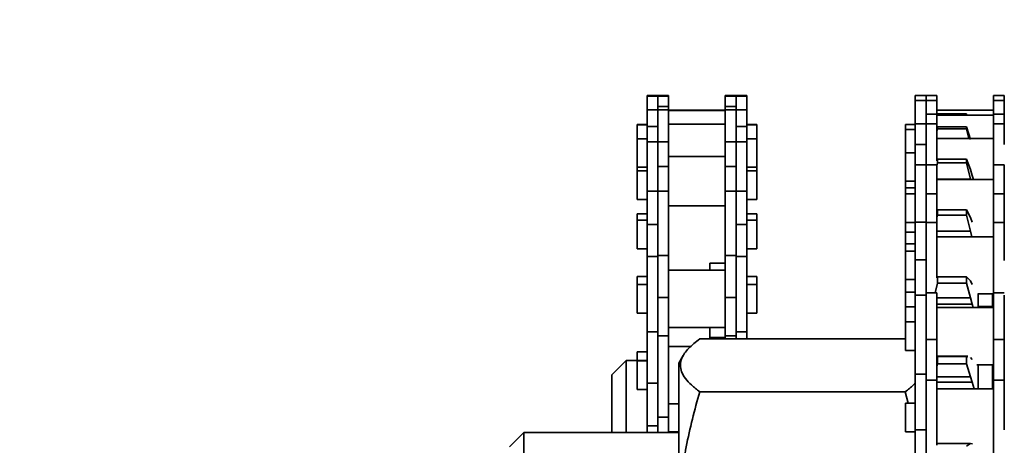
# Model space of a CAD drawing. Header units: millimetres. Extents: x 2945 to 26725, y -1082 to 16127.
# Tile 131 of 151: x 20658 to 20795, y 12351 to 12410. Entities that reach past the tile are written whole.
import ezdxf

# ---------------------------------------------------------------- set-up
doc = ezdxf.new("R2010")
doc.units = ezdxf.units.MM
doc.layers.get('0').update_dxf_attribs({"lineweight": 35})
doc.layers.add('几何体', color=7, linetype='Continuous', lineweight=35)
doc.layers.add('尺寸线层', color=3, linetype='Continuous', lineweight=18)
doc.styles.add('标准', font='txt', dxfattribs={"width": 0.667})
doc.dimstyles.new('GB_尺寸', dxfattribs={"dimtxt": 3.5, "dimasz": 4, "dimexe": 2, "dimexo": 0, "dimtad": 1, "dimdsep": 46, "dimtxsty": '标准', "dimblk": '_CAXARROW', "dimcen": 0, "dimdle": 8, "dimazin": 2, "dimtfac": 0.707107, "dimtdec": 3, "dimtmove": 2, "dimatfit": 3, "dimfxl": 0, "dimfrac": 2, "dimtolj": 1, "dimarcsym": 0})

# ---------------------------------------------------------------- blocks, each defined once
blk = doc.blocks.new('*X159')
at = {"layer": '尺寸线层', "linetype": 'Continuous'}
for points in [[(20437.84, 13747.6), (20447.84, 13667.6), (20427.84, 13667.6)], [(20437.84, 10747.6), (20447.84, 10827.6), (20427.84, 10827.6)]]:
    blk.add_hatch(color=0, dxfattribs=at).paths.add_polyline_path(points, flags=0)
at = {"layer": '尺寸线层', "color": 0, "linetype": 'Continuous'}
for p, q in [((22045.93, 13747.6), (20397.84, 13747.6)), ((20437.84, 13747.6), (20437.84, 10747.6)), ((20790.93, 10747.6), (20397.84, 10747.6))]:
    blk.add_line(p, q, dxfattribs=at)
at = {"layer": '尺寸线层', "color": 0, "insert": (20390.72, 12247.6), "char_height": 70, "width": 255.1041, "attachment_point": 5, "rotation": 90, "line_spacing_factor": 1.15057, "style": '标准'}
blk.add_mtext('\\T1.1;3000', dxfattribs=at)
blk = doc.blocks.new('_CAXARROW')
blk.add_hatch(color=0).paths.add_polyline_path([(0, 0), (-1, 0.125), (-1, -0.125)], flags=0)

msp = doc.modelspace()

# ---------------------------------------------------------------- linework, layer by layer
at = {"layer": '几何体'}
for p, q in [((20746.501, 12399.347), (20745.001, 12399.347)), ((20745.001, 12399.347), (20745.001, 12399.284)), ((20746.501, 12399.284), (20745.001, 12399.284)), ((20745.001, 12399.284), (20745.001, 12397.385)), ((20748.001, 12399.347), (20746.501, 12399.347)), ((20746.501, 12399.347), (20746.501, 12399.284)), ((20746.501, 12399.347), (20746.501, 12399.284)), ((20748.001, 12399.284), (20746.501, 12399.284)), ((20746.501, 12399.284), (20746.501, 12397.843)), ((20746.501, 12399.284), (20746.501, 12397.385)), ((20748.001, 12399.347), (20748.001, 12399.284)), ((20748.001, 12399.284), (20748.001, 12397.843)), ((20757.351, 12399.347), (20755.851, 12399.347)), ((20755.851, 12399.347), (20755.851, 12399.284)), ((20757.351, 12399.284), (20755.851, 12399.284)), ((20755.851, 12399.284), (20755.851, 12397.843)), ((20758.851, 12399.347), (20757.351, 12399.347)), ((20757.351, 12399.347), (20757.351, 12399.284)), ((20757.351, 12399.347), (20757.351, 12399.284)), ((20758.851, 12399.284), (20757.351, 12399.284)), ((20757.351, 12399.284), (20757.351, 12397.843)), ((20757.351, 12399.284), (20757.351, 12397.385)), ((20758.851, 12399.347), (20758.851, 12399.284)), ((20758.851, 12399.284), (20758.851, 12397.385)), ((20783.714, 12399.347), (20782.214, 12399.347)), ((20782.214, 12399.347), (20782.214, 12398.651)), ((20783.714, 12398.651), (20782.214, 12398.651)), ((20782.214, 12398.651), (20782.214, 12395.433)), ((20785.214, 12399.347), (20783.714, 12399.347)), ((20783.714, 12399.347), (20783.714, 12398.651)), ((20783.714, 12399.347), (20783.714, 12398.651)), ((20785.214, 12398.651), (20783.714, 12398.651)), ((20783.714, 12398.651), (20783.714, 12396.772)), ((20783.714, 12398.651), (20783.714, 12395.433)), ((20785.214, 12399.347), (20785.214, 12398.651)), ((20785.214, 12398.651), (20785.214, 12396.772)), ((20794.564, 12399.347), (20793.064, 12399.347)), ((20793.064, 12399.347), (20793.064, 12398.651)), ((20794.564, 12398.651), (20793.064, 12398.651)), ((20793.064, 12398.651), (20793.064, 12396.772)), ((20794.564, 12399.347), (20794.564, 12398.651)), ((20794.564, 12398.651), (20794.564, 12396.772)), ((20746.501, 12397.385), (20745.001, 12397.385)), ((20745.001, 12397.385), (20745.001, 12395.033)), ((20746.501, 12397.843), (20748.001, 12397.843)), ((20746.501, 12397.843), (20746.501, 12397.385)), ((20748.001, 12397.385), (20746.501, 12397.385)), ((20746.501, 12397.385), (20746.501, 12395.033)), ((20746.501, 12397.385), (20746.501, 12395.033)), ((20748.001, 12397.843), (20748.001, 12397.385)), ((20748.001, 12397.385), (20748.001, 12392.916)), ((20755.851, 12397.322), (20748.001, 12397.322)), ((20755.851, 12397.259), (20748.001, 12397.259)), ((20757.351, 12397.843), (20755.851, 12397.843)), ((20755.851, 12397.843), (20755.851, 12397.385)), ((20757.351, 12397.385), (20755.851, 12397.385)), ((20755.851, 12397.385), (20755.851, 12392.916)), ((20757.351, 12397.843), (20757.351, 12397.385)), ((20758.851, 12397.385), (20757.351, 12397.385)), ((20757.351, 12397.385), (20757.351, 12395.033)), ((20757.351, 12397.385), (20757.351, 12395.033)), ((20758.851, 12397.385), (20758.851, 12395.033)), ((20783.714, 12396.772), (20785.214, 12396.772)), ((20783.714, 12396.772), (20783.714, 12395.394)), ((20793.064, 12397.322), (20785.214, 12397.322)), ((20785.214, 12396.772), (20785.214, 12395.433)), ((20785.258, 12396.626), (20785.302, 12396.799)), ((20785.302, 12396.756), (20785.302, 12396.799)), ((20785.302, 12396.799), (20789.34, 12396.799)), ((20789.34, 12396.756), (20785.302, 12396.756)), ((20789.34, 12396.756), (20789.34, 12396.799)), ((20789.34, 12396.799), (20789.384, 12396.626)), ((20794.564, 12396.772), (20793.064, 12396.772)), ((20793.064, 12396.772), (20793.064, 12395.433)), ((20794.564, 12396.772), (20794.564, 12395.394)), ((20745.001, 12395.327), (20743.626, 12395.327)), ((20743.626, 12395.327), (20743.626, 12395.264)), ((20755.851, 12395.36), (20748.001, 12395.36)), ((20760.226, 12395.327), (20758.851, 12395.327)), ((20760.226, 12395.327), (20760.226, 12395.264)), ((20782.214, 12395.327), (20780.839, 12395.327)), ((20780.839, 12395.327), (20780.839, 12394.631)), ((20783.714, 12395.433), (20782.214, 12395.433)), ((20782.214, 12395.433), (20782.214, 12392.557)), ((20785.214, 12395.433), (20783.714, 12395.433)), ((20783.714, 12395.433), (20783.714, 12392.557)), ((20783.714, 12395.433), (20783.714, 12392.557)), ((20793.064, 12396.626), (20785.214, 12396.626)), ((20785.214, 12395.433), (20785.214, 12390.279)), ((20794.564, 12395.433), (20793.064, 12395.433)), ((20793.064, 12395.433), (20793.064, 12389.731)), ((20794.564, 12395.433), (20794.564, 12392.557)), ((20745.001, 12395.264), (20743.626, 12395.264)), ((20743.626, 12395.264), (20743.626, 12393.365)), ((20745.001, 12395.033), (20746.501, 12395.033)), ((20745.001, 12395.033), (20745.001, 12392.916)), ((20746.501, 12395.033), (20746.501, 12392.916)), ((20758.851, 12395.033), (20757.351, 12395.033)), ((20757.351, 12395.033), (20757.351, 12392.916)), ((20760.226, 12395.264), (20758.851, 12395.264)), ((20758.851, 12395.033), (20758.851, 12392.916)), ((20760.226, 12395.264), (20760.226, 12393.365)), ((20782.214, 12394.631), (20780.839, 12394.631)), ((20780.839, 12394.631), (20780.839, 12391.413)), ((20785.196, 12394.656), (20785.302, 12395.02)), ((20785.302, 12394.741), (20785.214, 12394.358)), ((20785.302, 12394.741), (20785.302, 12395.02)), ((20785.302, 12395.02), (20789.34, 12395.02)), ((20789.34, 12394.741), (20785.302, 12394.741)), ((20789.34, 12394.741), (20789.34, 12395.02)), ((20789.34, 12395.02), (20789.853, 12393.251)), ((20789.645, 12393.408), (20789.34, 12394.741)), ((20745.001, 12393.365), (20743.626, 12393.365)), ((20743.626, 12393.365), (20743.626, 12389.405)), ((20746.501, 12392.916), (20745.001, 12392.916)), ((20745.001, 12392.916), (20745.001, 12386.073)), ((20748.001, 12392.916), (20746.501, 12392.916)), ((20746.501, 12392.916), (20746.501, 12389.494)), ((20746.501, 12392.916), (20746.501, 12389.456)), ((20748.001, 12392.916), (20748.001, 12389.494)), ((20757.351, 12392.916), (20755.851, 12392.916)), ((20755.851, 12392.916), (20755.851, 12389.494)), ((20758.851, 12392.916), (20757.351, 12392.916)), ((20757.351, 12392.916), (20757.351, 12389.494)), ((20757.351, 12392.916), (20757.351, 12389.516)), ((20760.226, 12393.365), (20758.851, 12393.365)), ((20758.851, 12392.916), (20758.851, 12386.073)), ((20760.226, 12393.365), (20760.226, 12389.405)), ((20793.064, 12393.408), (20785.214, 12393.408)), ((20782.214, 12391.413), (20780.839, 12391.413)), ((20780.839, 12391.413), (20780.839, 12391.202)), ((20782.214, 12392.557), (20783.714, 12392.557)), ((20782.214, 12392.557), (20782.214, 12389.731)), ((20783.714, 12392.557), (20783.714, 12389.731)), ((20755.851, 12390.891), (20748.001, 12390.891)), ((20780.839, 12391.202), (20780.839, 12387.453)), ((20785.206, 12390.245), (20785.302, 12390.514)), ((20785.302, 12390.009), (20785.214, 12389.62)), ((20785.302, 12390.009), (20785.302, 12390.514)), ((20785.302, 12390.514), (20789.34, 12390.514)), ((20789.34, 12390.009), (20785.302, 12390.009)), ((20789.34, 12390.009), (20789.34, 12390.514)), ((20789.34, 12390.514), (20789.853, 12389.082)), ((20789.853, 12387.73), (20789.34, 12390.009)), ((20743.626, 12389.405), (20745.001, 12389.405)), ((20743.626, 12389.405), (20743.626, 12388.896)), ((20745.001, 12388.896), (20743.626, 12388.896)), ((20743.626, 12388.896), (20743.626, 12384.936)), ((20746.501, 12389.494), (20748.001, 12389.494)), ((20746.501, 12389.494), (20746.501, 12386.072)), ((20748.001, 12389.494), (20748.001, 12386.072)), ((20757.351, 12389.494), (20755.851, 12389.494)), ((20755.851, 12389.494), (20755.851, 12386.072)), ((20757.351, 12389.494), (20757.351, 12386.072)), ((20758.851, 12389.405), (20760.226, 12389.405)), ((20760.226, 12388.896), (20758.851, 12388.896)), ((20760.226, 12389.405), (20760.226, 12388.896)), ((20760.226, 12388.896), (20760.226, 12384.936)), ((20783.714, 12389.731), (20782.214, 12389.731)), ((20782.214, 12389.731), (20782.214, 12381.717)), ((20785.214, 12389.731), (20783.714, 12389.731)), ((20783.714, 12389.731), (20783.714, 12385.721)), ((20783.714, 12389.731), (20783.714, 12385.798)), ((20785.214, 12389.731), (20785.214, 12385.721)), ((20789.853, 12389.082), (20790.116, 12388.239)), ((20794.564, 12389.731), (20793.064, 12389.731)), ((20793.064, 12389.731), (20793.064, 12385.721)), ((20794.564, 12389.731), (20794.564, 12385.721)), ((20780.839, 12387.453), (20782.214, 12387.453)), ((20780.839, 12387.453), (20780.839, 12386.548)), ((20785.214, 12387.73), (20789.853, 12387.73)), ((20793.064, 12387.706), (20785.214, 12387.706)), ((20789.859, 12387.706), (20789.853, 12387.73)), ((20790.116, 12388.239), (20790.3, 12387.706)), ((20746.501, 12386.073), (20745.001, 12386.073)), ((20745.001, 12386.073), (20745.001, 12381.468)), ((20746.501, 12386.073), (20746.501, 12381.468)), ((20746.501, 12386.072), (20746.501, 12381.536)), ((20746.501, 12386.072), (20748.001, 12386.072)), ((20748.001, 12386.072), (20748.001, 12377.155)), ((20757.351, 12386.072), (20755.851, 12386.072)), ((20755.851, 12386.072), (20755.851, 12377.155)), ((20758.851, 12386.073), (20757.351, 12386.073)), ((20757.351, 12386.073), (20757.351, 12381.468)), ((20757.351, 12386.072), (20757.351, 12381.536)), ((20758.851, 12386.073), (20758.851, 12381.468)), ((20780.839, 12386.548), (20782.214, 12386.548)), ((20780.839, 12386.548), (20780.839, 12385.711)), ((20743.626, 12384.936), (20745.001, 12384.936)), ((20758.851, 12384.936), (20760.226, 12384.936)), ((20782.214, 12385.711), (20780.839, 12385.711)), ((20780.839, 12385.711), (20780.839, 12385.5)), ((20780.839, 12385.5), (20780.839, 12381.751)), ((20783.714, 12385.721), (20785.214, 12385.721)), ((20783.714, 12385.721), (20783.714, 12381.753)), ((20785.214, 12385.721), (20785.214, 12381.753)), ((20794.564, 12385.721), (20793.064, 12385.721)), ((20793.064, 12385.721), (20793.064, 12381.753)), ((20794.564, 12385.721), (20794.564, 12381.753)), ((20755.851, 12384.048), (20748.001, 12384.048)), ((20785.302, 12382.768), (20785.302, 12383.476)), ((20785.302, 12383.476), (20789.34, 12383.476)), ((20789.34, 12382.768), (20789.34, 12383.476)), ((20789.34, 12383.476), (20789.853, 12382.445)), ((20745.001, 12382.925), (20743.626, 12382.925)), ((20743.626, 12382.925), (20743.626, 12382.053)), ((20745.001, 12382.053), (20743.626, 12382.053)), ((20743.626, 12382.053), (20743.626, 12381.483)), ((20760.226, 12382.925), (20758.851, 12382.925)), ((20760.226, 12382.053), (20758.851, 12382.053)), ((20760.226, 12382.925), (20760.226, 12382.053)), ((20760.226, 12382.053), (20760.226, 12381.483)), ((20780.839, 12381.751), (20782.214, 12381.751)), ((20780.839, 12381.751), (20780.839, 12380.395)), ((20783.714, 12381.794), (20782.214, 12381.794)), ((20782.214, 12381.794), (20782.214, 12376.564)), ((20783.714, 12381.794), (20783.714, 12376.564)), ((20783.714, 12381.753), (20783.714, 12376.564)), ((20783.714, 12381.753), (20785.214, 12381.753)), ((20785.302, 12382.768), (20785.214, 12382.389)), ((20785.214, 12381.753), (20785.214, 12374.079)), ((20789.34, 12382.768), (20785.302, 12382.768)), ((20789.853, 12380.548), (20789.34, 12382.768)), ((20789.853, 12382.445), (20790.116, 12381.762)), ((20794.564, 12381.753), (20793.064, 12381.753)), ((20793.064, 12381.753), (20793.064, 12371.969)), ((20794.564, 12381.753), (20794.564, 12376.45)), ((20743.626, 12381.483), (20743.626, 12378.093)), ((20745.001, 12381.468), (20746.501, 12381.468)), ((20745.001, 12381.468), (20745.001, 12377.009)), ((20746.501, 12381.468), (20746.501, 12377.009)), ((20758.851, 12381.468), (20757.351, 12381.468)), ((20757.351, 12381.468), (20757.351, 12377.009)), ((20758.851, 12381.468), (20758.851, 12377.009)), ((20760.226, 12381.483), (20760.226, 12378.093)), ((20780.839, 12380.395), (20782.214, 12380.395)), ((20780.839, 12380.395), (20780.839, 12378.786)), ((20785.214, 12380.548), (20789.853, 12380.548)), ((20790.061, 12379.769), (20789.853, 12380.548)), ((20793.064, 12379.769), (20785.214, 12379.769)), ((20743.626, 12378.093), (20745.001, 12378.093)), ((20758.851, 12378.093), (20760.226, 12378.093)), ((20780.839, 12378.786), (20782.214, 12378.786)), ((20780.839, 12378.786), (20780.839, 12377.774)), ((20782.214, 12377.774), (20780.839, 12377.774)), ((20780.839, 12377.774), (20780.839, 12377.049)), ((20745.001, 12377.009), (20745.001, 12366.552)), ((20745.001, 12377.009), (20746.501, 12377.009)), ((20748.001, 12377.155), (20746.501, 12377.155)), ((20746.501, 12377.009), (20746.501, 12371.307)), ((20746.501, 12377.009), (20746.501, 12371.307)), ((20748.001, 12377.155), (20748.001, 12371.307)), ((20757.351, 12377.155), (20755.851, 12377.155)), ((20755.851, 12377.155), (20755.851, 12371.307)), ((20757.351, 12377.009), (20757.351, 12371.307)), ((20758.851, 12377.009), (20757.351, 12377.009)), ((20757.351, 12377.009), (20757.351, 12371.307)), ((20758.851, 12377.009), (20758.851, 12366.552)), ((20780.839, 12377.049), (20780.839, 12373.814)), ((20782.214, 12376.564), (20783.714, 12376.564)), ((20782.214, 12376.564), (20782.214, 12371.652)), ((20783.714, 12376.564), (20783.714, 12371.652)), ((20755.851, 12375.13), (20748.001, 12375.13)), ((20753.714, 12376.098), (20755.851, 12376.098)), ((20753.714, 12375.956), (20753.714, 12376.098)), ((20745.001, 12374.221), (20743.626, 12374.221)), ((20743.626, 12374.221), (20743.626, 12373.135)), ((20760.226, 12374.221), (20758.851, 12374.221)), ((20760.226, 12374.221), (20760.226, 12373.135)), ((20780.839, 12373.814), (20782.214, 12373.814)), ((20780.839, 12373.814), (20780.839, 12372.068)), ((20785.206, 12374.105), (20785.302, 12374.214)), ((20785.302, 12373.335), (20785.302, 12374.214)), ((20785.302, 12374.214), (20789.34, 12374.214)), ((20789.34, 12373.335), (20789.34, 12374.214)), ((20789.34, 12374.214), (20789.853, 12373.628)), ((20789.853, 12373.628), (20790.116, 12373.137)), ((20745.001, 12373.135), (20743.626, 12373.135)), ((20743.626, 12373.135), (20743.626, 12372.565)), ((20743.626, 12372.565), (20743.626, 12369.175)), ((20760.226, 12373.135), (20758.851, 12373.135)), ((20760.226, 12373.135), (20760.226, 12372.565)), ((20760.226, 12372.565), (20760.226, 12369.175)), ((20785.302, 12373.335), (20784.966, 12371.982)), ((20789.34, 12373.335), (20785.302, 12373.335)), ((20789.853, 12371.271), (20789.34, 12373.335)), ((20746.501, 12371.307), (20748.001, 12371.307)), ((20746.501, 12371.307), (20746.501, 12366.005)), ((20748.001, 12371.307), (20748.001, 12366.005)), ((20757.351, 12371.307), (20755.851, 12371.307)), ((20755.851, 12371.307), (20755.851, 12366.005)), ((20757.351, 12371.307), (20757.351, 12366.005)), ((20780.839, 12372.068), (20782.214, 12372.068)), ((20780.839, 12372.068), (20780.839, 12370.037)), ((20782.214, 12371.652), (20782.214, 12360.686)), ((20782.214, 12371.652), (20783.714, 12371.652)), ((20785.214, 12371.969), (20783.714, 12371.969)), ((20783.714, 12371.652), (20783.714, 12365.485)), ((20783.714, 12371.652), (20783.714, 12365.485)), ((20785.214, 12371.969), (20785.214, 12365.485)), ((20785.214, 12371.271), (20789.853, 12371.271)), ((20790.116, 12370.406), (20789.853, 12371.271)), ((20790.899, 12371.819), (20793.064, 12371.819)), ((20792.928, 12369.944), (20792.928, 12371.819)), ((20794.564, 12371.969), (20793.064, 12371.969)), ((20793.064, 12371.969), (20793.064, 12365.485)), ((20794.564, 12371.652), (20794.564, 12365.485)), ((20780.839, 12370.037), (20782.214, 12370.037)), ((20782.214, 12370.031), (20780.839, 12370.031)), ((20780.839, 12370.031), (20780.839, 12367.949)), ((20785.214, 12370.406), (20790.116, 12370.406)), ((20793.064, 12369.944), (20785.214, 12369.944)), ((20790.233, 12369.944), (20790.116, 12370.406)), ((20790.928, 12370.073), (20792.928, 12370.073)), ((20743.626, 12369.175), (20745.001, 12369.175)), ((20758.851, 12369.175), (20760.226, 12369.175)), ((20748.001, 12367.18), (20755.851, 12367.18)), ((20753.714, 12367.037), (20753.714, 12367.18)), ((20782.214, 12367.949), (20780.839, 12367.949)), ((20780.839, 12367.949), (20780.839, 12367.224)), ((20780.839, 12367.224), (20780.839, 12363.989)), ((20746.501, 12366.552), (20745.001, 12366.552)), ((20745.001, 12366.552), (20745.001, 12359.453)), ((20746.501, 12366.552), (20746.501, 12359.453)), ((20746.501, 12366.005), (20746.501, 12359.453)), ((20746.501, 12366.005), (20748.001, 12366.005)), ((20748.001, 12366.005), (20748.001, 12354.728)), ((20752.31, 12365.582), (20780.818, 12365.582)), ((20755.851, 12365.78), (20753.714, 12365.78)), ((20757.351, 12366.005), (20755.851, 12366.005)), ((20755.851, 12366.005), (20755.851, 12365.582)), ((20758.851, 12366.552), (20757.351, 12366.552)), ((20757.351, 12366.552), (20757.351, 12365.582)), ((20757.351, 12366.005), (20757.351, 12365.582)), ((20758.851, 12366.552), (20758.851, 12365.582)), ((20783.714, 12365.485), (20785.214, 12365.485)), ((20783.714, 12365.485), (20783.714, 12359.844)), ((20785.214, 12365.485), (20785.214, 12359.844)), ((20794.564, 12365.485), (20793.064, 12365.485)), ((20793.064, 12365.485), (20793.064, 12359.844)), ((20794.564, 12365.485), (20794.564, 12359.844)), ((20751.083, 12364.527), (20748.001, 12364.527)), ((20780.839, 12363.989), (20782.214, 12363.989)), ((20742.108, 12362.598), (20740.108, 12360.598)), ((20745.001, 12362.598), (20742.108, 12362.598)), ((20742.108, 12362.598), (20742.108, 12352.598)), ((20745.001, 12363.785), (20743.626, 12363.785)), ((20743.626, 12363.785), (20743.626, 12362.598)), ((20745.001, 12362.532), (20743.626, 12362.532)), ((20743.626, 12362.532), (20743.626, 12361.275)), ((20750.032, 12363.292), (20749.414, 12362.223)), ((20789.523, 12363.186), (20785.214, 12363.186)), ((20785.214, 12363.115), (20785.302, 12363.134)), ((20785.302, 12362.121), (20785.302, 12363.134)), ((20785.302, 12363.134), (20789.34, 12363.134)), ((20789.34, 12362.121), (20789.34, 12363.134)), ((20789.34, 12363.134), (20789.523, 12363.093)), ((20789.853, 12363.019), (20790.116, 12362.739)), ((20743.626, 12361.275), (20743.626, 12358.572)), ((20749.414, 12326.333), (20749.414, 12362.223)), ((20785.302, 12362.121), (20785.214, 12361.811)), ((20789.34, 12362.121), (20785.302, 12362.121)), ((20789.853, 12360.304), (20789.34, 12362.121)), ((20790.732, 12361.994), (20793.064, 12361.994)), ((20792.928, 12358.661), (20792.928, 12361.994)), ((20740.108, 12352.598), (20740.108, 12360.598)), ((20783.714, 12360.686), (20782.214, 12360.686)), ((20782.214, 12360.686), (20782.214, 12352.969)), ((20783.714, 12359.844), (20783.714, 12352.969)), ((20783.714, 12359.844), (20785.214, 12359.844)), ((20783.714, 12359.844), (20783.714, 12352.969)), ((20785.214, 12360.304), (20789.853, 12360.304)), ((20785.214, 12359.844), (20785.214, 12350.848)), ((20790.116, 12359.594), (20789.853, 12360.304)), ((20794.564, 12359.844), (20793.064, 12359.844)), ((20793.064, 12359.844), (20793.064, 12348.686)), ((20794.564, 12359.844), (20794.564, 12352.969)), ((20743.626, 12358.572), (20745.001, 12358.572)), ((20745.001, 12359.453), (20746.501, 12359.453)), ((20745.001, 12359.453), (20745.001, 12353.541)), ((20746.501, 12359.453), (20746.501, 12353.541)), ((20785.214, 12359.594), (20790.116, 12359.594)), ((20793.064, 12358.661), (20785.214, 12358.661)), ((20790.388, 12358.661), (20790.116, 12359.594)), ((20752.31, 12358.256), (20780.818, 12358.256)), ((20780.818, 12358.256), (20781.25, 12356.666)), ((20748.001, 12356.577), (20749.414, 12356.577)), ((20782.214, 12356.666), (20780.839, 12356.666)), ((20780.839, 12356.666), (20780.839, 12355.209)), ((20748.001, 12354.728), (20746.501, 12354.728)), ((20748.001, 12354.728), (20748.001, 12352.598)), ((20780.839, 12355.209), (20780.839, 12352.706)), ((20745.001, 12353.541), (20745.001, 12352.598)), ((20745.001, 12353.541), (20746.501, 12353.541)), ((20746.501, 12353.541), (20746.501, 12352.598)), ((20746.501, 12353.541), (20746.501, 12352.598)), ((20727.928, 12352.598), (20725.928, 12350.598)), ((20749.414, 12352.598), (20727.928, 12352.598)), ((20727.928, 12352.598), (20727.928, 12351.517)), ((20749.414, 12352.703), (20748.001, 12352.703)), ((20780.839, 12352.706), (20782.214, 12352.706)), ((20782.214, 12352.969), (20783.714, 12352.969)), ((20782.214, 12352.969), (20782.214, 12346.845)), ((20783.714, 12352.969), (20783.714, 12346.845)), ((20727.928, 12351.517), (20727.928, 12312.598)), ((20785.214, 12351.08), (20789.853, 12351.08)), ((20789.34, 12350.719), (20789.853, 12351.08)), ((20789.853, 12351.08), (20790.116, 12351.024)), ((20790.116, 12351.024), (20790.157, 12351.047))]:
    msp.add_line(p, q, dxfattribs=at)
for points in [[(20753.714, 12375.13), (20753.714, 12375.238), (20753.714, 12375.956)], [(20790.928, 12369.944), (20790.928, 12370.352), (20790.928, 12370.992), (20790.928, 12371.623), (20790.928, 12371.819)], [(20753.714, 12365.582), (20753.714, 12365.59), (20753.714, 12366.311), (20753.714, 12367.037)], [(20790.928, 12358.661), (20790.928, 12358.907), (20790.928, 12359.66), (20790.928, 12360.407), (20790.928, 12361.148), (20790.928, 12361.884), (20790.928, 12361.994)]]:
    msp.add_lwpolyline(points, dxfattribs=at)
for points, knots in [([(20752.31, 12358.256), (20751.911, 12358.566), (20751.126, 12359.174), (20750.282, 12360.097), (20749.738, 12361.026), (20749.568, 12361.97), (20749.816, 12363.055), (20750.653, 12364.267), (20751.756, 12365.143), (20752.31, 12365.582)], [0, 0, 0, 0, 1.2140748, 2.3863936, 3.5584187, 4.7595339, 5.9606627, 7.6668541, 9.3901412, 9.3901412, 9.3901412, 9.3901412]), ([(20782.214, 12359.465), (20782.133, 12359.372), (20781.773, 12358.964), (20781.235, 12358.565), (20780.818, 12358.256)], [0, 0, 0, 0, 0.4212113, 1.8507754, 1.8507754, 1.8507754, 1.8507754]), ([(20752.31, 12325.272), (20751.902, 12326.697), (20751.087, 12329.547), (20750.209, 12333.935), (20749.68, 12338.407), (20749.55, 12343.999), (20750.241, 12350.697), (20751.616, 12355.721), (20752.31, 12358.256)], [0, 0, 0, 0, 4.4383424, 8.8754299, 13.4117826, 17.9473168, 25.6708717, 33.5372749, 33.5372749, 33.5372749, 33.5372749])]:
    msp.add_open_spline(points, degree=3, knots=knots, dxfattribs=at)

# ---------------------------------------------------------------- dimensions: what is measured, and where the dimension line sits
at = {"layer": '尺寸线层'}
dim = msp.add_linear_dim(base=(20437.841, 10747.598), p1=(22045.928, 13747.598), p2=(20790.928, 10747.598), angle=270, dimstyle='GB_尺寸', override={"dimscale": 20, "dimsah": 1, "dimtfill": 1, "dimtzin": 0}, dxfattribs=at)
dim.commit()
dim.dimension.update_dxf_attribs({"geometry": '*X159', "text_midpoint": (20390.719, 12247.598), "dimtype": 160})

doc.saveas('drawing.dxf')
